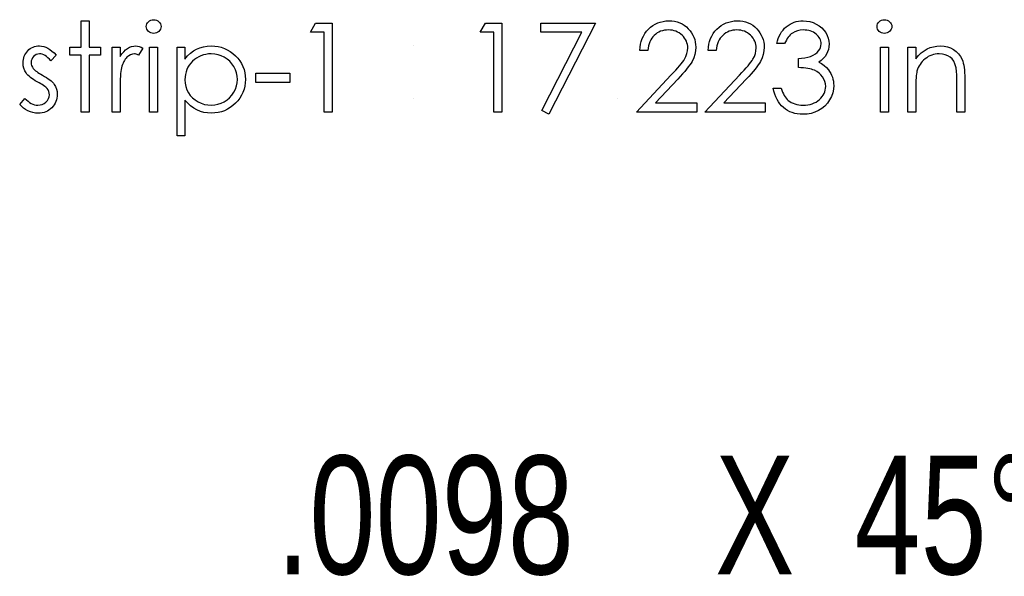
# Model space of a CAD drawing. Header units: inches. Extents: x 0.1 to 87.3, y 0.1 to 33.9.
# Tile 156 of 161: x 37.1 to 38.2, y 23.4 to 24. Entities that reach past the tile are written whole.
import ezdxf

# ---------------------------------------------------------------- set-up
doc = ezdxf.new("R2010")
doc.units = ezdxf.units.IN
doc.header["$MEASUREMENT"] = 0
doc.layers.add('DIMENSIONS', color=171, linetype='Continuous')
doc.styles.add('SLDTEXTSTYLE0', font='TXT', dxfattribs={"width": 0.75})

# ---------------------------------------------------------------- blocks, each defined once
blk = doc.blocks.new('SW_CHAMFER_DIMENSION_0')
at = {"layer": 'DIMENSIONS', "color": 0, "char_height": 0.125, "attachment_point": 1, "style": 'SLDTEXTSTYLE0'}
for s, insert in [('45°', (0.6095, 0.1611)), ('.0098', (0, 0.1611)), ('X', (0.4625, 0.1611))]:
    blk.add_mtext(s, dxfattribs=dict(at, insert=insert))

msp = doc.modelspace()

# ---------------------------------------------------------------- linework, layer by layer
at = {"color": 7, "linetype": 'Continuous', "flags": 128}
for points in [[(37.20253, 23.985772), (37.210944, 23.985772), (37.210944, 23.985772), (37.210944, 23.958128), (37.210944, 23.958128), (37.222964, 23.958128), (37.222964, 23.958128), (37.222964, 23.949715), (37.222964, 23.949715), (37.210944, 23.949715), (37.210944, 23.949715), (37.210944, 23.889619), (37.210944, 23.889619), (37.202531, 23.889619), (37.202531, 23.889619), (37.202531, 23.949715), (37.202531, 23.949715), (37.190512, 23.949715), (37.190512, 23.949715), (37.190512, 23.958128), (37.190512, 23.958128), (37.202531, 23.958128), (37.202531, 23.958128), (37.202531, 23.985772)], [(37.278814, 23.986974), (37.280374, 23.986843), (37.28182, 23.986448), (37.283154, 23.985772), (37.284356, 23.984852), (37.28537, 23.983744), (37.286083, 23.982505), (37.286515, 23.981171), (37.286666, 23.979725), (37.286666, 23.979725), (37.286515, 23.978317), (37.286083, 23.977002), (37.28537, 23.975781), (37.284356, 23.974673), (37.283154, 23.973753), (37.28182, 23.973077), (37.280374, 23.972683), (37.278816, 23.972551), (37.278816, 23.972551), (37.277276, 23.972683), (37.275867, 23.973077), (37.274534, 23.973753), (37.273332, 23.974673), (37.272336, 23.975781), (37.271623, 23.977002), (37.271191, 23.978317), (37.271041, 23.979725), (37.271041, 23.979725), (37.271191, 23.981171), (37.271623, 23.982505), (37.272336, 23.983744), (37.273332, 23.984852), (37.274534, 23.985772), (37.275867, 23.986448), (37.277276, 23.986843), (37.278816, 23.986974)], [(37.449617, 23.983369), (37.466954, 23.983369), (37.466954, 23.983369), (37.466954, 23.889619), (37.466954, 23.889619), (37.458541, 23.889619), (37.458541, 23.889619), (37.458541, 23.973753), (37.458541, 23.973753), (37.444118, 23.973753), (37.444118, 23.973753), (37.44962, 23.983369)], [(37.628705, 23.983369), (37.646041, 23.983369), (37.646041, 23.983369), (37.646041, 23.889619), (37.646041, 23.889619), (37.637627, 23.889619), (37.637627, 23.889619), (37.637627, 23.973753), (37.637627, 23.973753), (37.623204, 23.973753), (37.623204, 23.973753), (37.628707, 23.983369)], [(37.686904, 23.983369), (37.744598, 23.983369), (37.744598, 23.983369), (37.695319, 23.887215), (37.695319, 23.887215), (37.688052, 23.891215), (37.688052, 23.891215), (37.730363, 23.973753), (37.730363, 23.973753), (37.686906, 23.973753), (37.686906, 23.973753), (37.686906, 23.983369)], [(37.799885, 23.954522), (37.791473, 23.954522), (37.791473, 23.954522), (37.791699, 23.957865), (37.792187, 23.961058), (37.792919, 23.964081), (37.793933, 23.966974), (37.795192, 23.969697), (37.796713, 23.972288), (37.798497, 23.974711), (37.800544, 23.976983), (37.802779, 23.979049), (37.805164, 23.980833), (37.807662, 23.982336), (37.810272, 23.983575), (37.813033, 23.984533), (37.815906, 23.985228), (37.818911, 23.985641), (37.822047, 23.985772), (37.822047, 23.985772), (37.825127, 23.985641), (37.828076, 23.985247), (37.830855, 23.984608), (37.833503, 23.983707), (37.835982, 23.982523), (37.838311, 23.981096), (37.840508, 23.979425), (37.842536, 23.977472), (37.844377, 23.975349), (37.845954, 23.973133), (37.847306, 23.970823), (37.848414, 23.968438), (37.849259, 23.965941), (37.849879, 23.963349), (37.850236, 23.960682), (37.850368, 23.957903), (37.850368, 23.957903), (37.850123, 23.953997), (37.849391, 23.950222), (37.848189, 23.946578), (37.84648, 23.943048), (37.845391, 23.941245), (37.844076, 23.939273), (37.842536, 23.937151), (37.840771, 23.934897), (37.838761, 23.932456), (37.836545, 23.929883), (37.834085, 23.92716), (37.8314, 23.924268), (37.8314, 23.924268), (37.807943, 23.899234), (37.807943, 23.899234), (37.851569, 23.899234), (37.851569, 23.899234), (37.851569, 23.889619), (37.851569, 23.889619), (37.787868, 23.889619), (37.787868, 23.889619), (37.824226, 23.928418), (37.824226, 23.928418), (37.826874, 23.931198), (37.829278, 23.933789), (37.831437, 23.936193), (37.833353, 23.938409), (37.835024, 23.940456), (37.83647, 23.942297), (37.837653, 23.943968), (37.838611, 23.945452), (37.840076, 23.948269), (37.841128, 23.951161), (37.841747, 23.954109), (37.841954, 23.957152), (37.841954, 23.957152), (37.84186, 23.959067), (37.841578, 23.960908), (37.841128, 23.962673), (37.840489, 23.964382), (37.839644, 23.966035), (37.83863, 23.967593), (37.837447, 23.969096), (37.836057, 23.970542), (37.834536, 23.971856), (37.83294, 23.973002), (37.831268, 23.97396), (37.829503, 23.974748), (37.827644, 23.975368), (37.825728, 23.9758), (37.823719, 23.976063), (37.821615, 23.976157), (37.821615, 23.976157), (37.819418, 23.976063), (37.817315, 23.9758), (37.815305, 23.975349), (37.81339, 23.97473), (37.811568, 23.973941), (37.80984, 23.972964), (37.808206, 23.9718), (37.806666, 23.970467), (37.805258, 23.968983), (37.804018, 23.967349), (37.802929, 23.965565), (37.80199, 23.963649), (37.80122, 23.961584), (37.800619, 23.959368), (37.800168, 23.95702), (37.799887, 23.954522)], [(37.872002, 23.954522), (37.863589, 23.954522), (37.863589, 23.954522), (37.863814, 23.957865), (37.864302, 23.961058), (37.865035, 23.964081), (37.866049, 23.966974), (37.867307, 23.969697), (37.868828, 23.972288), (37.870612, 23.974711), (37.872659, 23.976983), (37.874894, 23.979049), (37.877279, 23.980833), (37.879777, 23.982336), (37.882387, 23.983575), (37.885148, 23.984533), (37.888022, 23.985228), (37.891026, 23.985641), (37.894163, 23.985772), (37.894163, 23.985772), (37.897243, 23.985641), (37.900191, 23.985247), (37.90297, 23.984608), (37.905618, 23.983707), (37.908097, 23.982523), (37.910426, 23.981096), (37.912623, 23.979425), (37.914652, 23.977472), (37.916492, 23.975349), (37.91807, 23.973133), (37.919422, 23.970823), (37.92053, 23.968438), (37.921375, 23.965941), (37.921995, 23.963349), (37.922351, 23.960682), (37.922483, 23.957903), (37.922483, 23.957903), (37.922239, 23.953997), (37.921506, 23.950222), (37.920304, 23.946578), (37.918595, 23.943048), (37.917506, 23.941245), (37.916192, 23.939273), (37.914652, 23.937151), (37.912886, 23.934897), (37.910877, 23.932456), (37.908661, 23.929883), (37.906201, 23.92716), (37.903515, 23.924268), (37.903515, 23.924268), (37.880059, 23.899234), (37.880059, 23.899234), (37.923685, 23.899234), (37.923685, 23.899234), (37.923685, 23.889619), (37.923685, 23.889619), (37.859983, 23.889619), (37.859983, 23.889619), (37.896341, 23.928418), (37.896341, 23.928418), (37.898989, 23.931198), (37.901393, 23.933789), (37.903553, 23.936193), (37.905468, 23.938409), (37.90714, 23.940456), (37.908586, 23.942297), (37.909769, 23.943968), (37.910727, 23.945452), (37.912191, 23.948269), (37.913243, 23.951161), (37.913863, 23.954109), (37.914069, 23.957152), (37.914069, 23.957152), (37.913976, 23.959067), (37.913694, 23.960908), (37.913243, 23.962673), (37.912605, 23.964382), (37.911759, 23.966035), (37.910745, 23.967593), (37.909562, 23.969096), (37.908173, 23.970542), (37.906651, 23.971856), (37.905055, 23.973002), (37.903384, 23.97396), (37.901618, 23.974748), (37.899759, 23.975368), (37.897843, 23.9758), (37.895834, 23.976063), (37.893731, 23.976157), (37.893731, 23.976157), (37.891533, 23.976063), (37.88943, 23.9758), (37.887421, 23.975349), (37.885505, 23.97473), (37.883683, 23.973941), (37.881956, 23.972964), (37.880322, 23.9718), (37.878782, 23.970467), (37.877373, 23.968983), (37.876134, 23.967349), (37.875044, 23.965565), (37.874105, 23.963649), (37.873336, 23.961584), (37.872735, 23.959368), (37.872284, 23.95702), (37.872002, 23.954522)], [(37.944115, 23.961734), (37.935704, 23.961734), (37.935704, 23.961734), (37.936436, 23.964551), (37.937338, 23.96718), (37.938371, 23.969659), (37.939573, 23.971969), (37.940906, 23.97411), (37.942409, 23.976082), (37.944061, 23.977904), (37.945864, 23.979537), (37.94778, 23.981002), (37.949789, 23.982261), (37.951874, 23.983331), (37.954052, 23.984214), (37.956325, 23.98489), (37.958672, 23.985378), (37.961095, 23.985678), (37.963611, 23.985772), (37.963611, 23.985772), (37.967273, 23.985566), (37.970804, 23.984927), (37.974203, 23.983876), (37.97749, 23.982411), (37.980532, 23.980589), (37.983199, 23.978467), (37.985509, 23.976044), (37.987462, 23.97334), (37.989002, 23.970448), (37.99011, 23.967499), (37.990767, 23.964495), (37.990993, 23.961415), (37.990993, 23.961415), (37.990823, 23.958447), (37.990316, 23.955649), (37.989453, 23.953001), (37.988251, 23.950503), (37.986711, 23.948175), (37.984833, 23.945996), (37.982617, 23.943987), (37.980044, 23.942128), (37.980044, 23.942128), (37.982992, 23.940606), (37.985678, 23.938766), (37.988082, 23.936606), (37.990204, 23.934127), (37.990204, 23.934127), (37.991518, 23.932249), (37.992645, 23.930296), (37.993622, 23.928305), (37.99441, 23.92624), (37.995011, 23.924136), (37.995443, 23.921977), (37.995706, 23.919742), (37.9958, 23.917469), (37.9958, 23.917469), (37.995537, 23.913544), (37.99473, 23.909713), (37.993396, 23.905957), (37.991518, 23.902314), (37.98919, 23.898915), (37.986485, 23.895929), (37.983368, 23.893337), (37.979875, 23.891159), (37.976081, 23.889431), (37.972062, 23.88821), (37.967818, 23.887459), (37.963367, 23.887215), (37.963367, 23.887215), (37.960362, 23.887327), (37.95747, 23.887647), (37.954709, 23.88821), (37.95208, 23.88898), (37.949583, 23.889957), (37.947216, 23.891159), (37.944963, 23.892586), (37.94284, 23.894238), (37.940869, 23.896098), (37.939084, 23.898163), (37.937469, 23.900436), (37.936042, 23.902915), (37.934784, 23.905582), (37.933713, 23.908474), (37.932812, 23.911554), (37.932098, 23.914859), (37.932098, 23.914859), (37.940512, 23.914859), (37.940512, 23.914859), (37.941188, 23.912699), (37.94192, 23.91069), (37.942747, 23.908831), (37.943629, 23.90714), (37.944568, 23.9056), (37.945601, 23.904211), (37.94669, 23.902971), (37.947855, 23.901901), (37.947855, 23.901901), (37.949451, 23.900718), (37.951141, 23.899685), (37.952944, 23.898802), (37.954841, 23.898107), (37.95685, 23.897544), (37.958973, 23.897149), (37.961189, 23.896905), (37.963517, 23.89683), (37.963517, 23.89683), (37.966147, 23.896924), (37.968644, 23.897206), (37.971011, 23.897656), (37.973245, 23.898314), (37.97533, 23.89914), (37.977302, 23.900173), (37.979124, 23.901375), (37.980833, 23.902765), (37.982372, 23.904286), (37.983706, 23.905863), (37.984833, 23.907497), (37.985753, 23.909206), (37.986467, 23.910971), (37.986974, 23.912812), (37.987293, 23.914709), (37.987387, 23.916662), (37.987387, 23.916662), (37.98718, 23.919272), (37.986579, 23.921808), (37.985565, 23.924249), (37.984138, 23.926596), (37.982372, 23.928775), (37.980344, 23.930672), (37.978015, 23.932268), (37.975424, 23.933583), (37.973978, 23.934146), (37.972325, 23.934653), (37.970503, 23.935085), (37.968475, 23.935479), (37.966278, 23.935817), (37.963893, 23.936099), (37.961301, 23.936325), (37.958541, 23.936494), (37.958541, 23.936494), (37.958541, 23.946109), (37.958541, 23.946109), (37.962015, 23.94624), (37.96532, 23.946672), (37.968475, 23.947348), (37.971461, 23.948325), (37.974184, 23.949508), (37.976494, 23.950841), (37.97841, 23.952325), (37.979931, 23.953959), (37.981095, 23.955724), (37.981922, 23.957546), (37.98241, 23.959462), (37.982579, 23.961452), (37.982579, 23.961452), (37.982504, 23.962917), (37.982241, 23.964344), (37.981828, 23.965697), (37.981246, 23.96703), (37.980494, 23.968288), (37.979574, 23.969509), (37.978485, 23.970673), (37.977227, 23.971781), (37.975856, 23.972814), (37.974391, 23.973697), (37.972832, 23.974448), (37.97118, 23.975068), (37.969452, 23.975537), (37.96763, 23.975875), (37.965715, 23.976082), (37.963724, 23.976157), (37.963724, 23.976157), (37.960531, 23.97595), (37.957545, 23.975331), (37.954803, 23.974317), (37.952268, 23.97287), (37.951085, 23.971969), (37.949958, 23.970936), (37.948869, 23.969772), (37.947836, 23.968438), (37.946822, 23.966974), (37.945883, 23.965377), (37.944981, 23.963631), (37.944118, 23.961734)], [(38.049246, 23.986974), (38.050807, 23.986843), (38.052253, 23.986448), (38.053586, 23.985772), (38.054788, 23.984852), (38.055802, 23.983744), (38.056516, 23.982505), (38.056948, 23.981171), (38.057098, 23.979725), (38.057098, 23.979725), (38.056948, 23.978317), (38.056516, 23.977002), (38.055802, 23.975781), (38.054788, 23.974673), (38.053586, 23.973753), (38.052253, 23.973077), (38.050807, 23.972683), (38.049248, 23.972551), (38.049248, 23.972551), (38.047708, 23.972683), (38.0463, 23.973077), (38.044966, 23.973753), (38.043764, 23.974673), (38.042769, 23.975781), (38.042055, 23.977002), (38.041624, 23.978317), (38.041473, 23.979725), (38.041473, 23.979725), (38.041624, 23.981171), (38.042055, 23.982505), (38.042769, 23.983744), (38.043764, 23.984852), (38.044966, 23.985772), (38.0463, 23.986448), (38.047708, 23.986843), (38.049248, 23.986974)], [(37.176088, 23.949583), (37.17038, 23.943705), (37.17038, 23.943705), (37.168877, 23.945395), (37.167375, 23.94686), (37.165872, 23.9481), (37.164407, 23.949114), (37.162924, 23.949902), (37.161459, 23.950466), (37.159994, 23.950804), (37.158548, 23.950917), (37.158548, 23.950917), (37.156783, 23.950748), (37.155149, 23.950222), (37.153628, 23.949358), (37.152257, 23.948137), (37.151111, 23.946691), (37.150304, 23.945151), (37.149815, 23.94348), (37.149646, 23.941696), (37.149646, 23.941696), (37.149797, 23.940081), (37.150229, 23.938522), (37.150961, 23.936982), (37.151975, 23.935479), (37.151975, 23.935479), (37.152632, 23.934709), (37.153459, 23.933921), (37.154435, 23.933076), (37.155581, 23.932212), (37.156895, 23.93131), (37.15836, 23.93039), (37.159975, 23.929413), (37.161759, 23.928418), (37.161759, 23.928418), (37.163938, 23.927179), (37.165929, 23.925958), (37.16775, 23.924737), (37.169384, 23.923535), (37.17083, 23.922333), (37.172107, 23.92115), (37.173197, 23.919967), (37.174098, 23.918803), (37.174098, 23.918803), (37.175488, 23.91638), (37.176502, 23.913807), (37.177084, 23.911084), (37.177291, 23.908211), (37.177291, 23.908211), (37.177197, 23.906183), (37.176934, 23.904229), (37.176483, 23.902351), (37.175863, 23.900567), (37.175037, 23.89884), (37.17406, 23.897206), (37.172896, 23.895647), (37.171544, 23.894163), (37.17006, 23.892811), (37.168502, 23.891647), (37.166849, 23.89067), (37.165102, 23.889863), (37.163262, 23.889224), (37.161328, 23.888773), (37.159318, 23.888511), (37.157215, 23.888417), (37.157215, 23.888417), (37.154379, 23.888567), (37.151618, 23.889036), (37.148914, 23.889806), (37.146266, 23.890877), (37.143768, 23.892229), (37.141496, 23.893825), (37.139449, 23.895647), (37.137627, 23.897694), (37.137627, 23.897694), (37.143205, 23.904042), (37.143205, 23.904042), (37.14482, 23.902351), (37.146454, 23.900887), (37.148125, 23.899647), (37.149797, 23.898633), (37.151506, 23.897844), (37.153252, 23.897281), (37.154999, 23.896943), (37.156783, 23.89683), (37.156783, 23.89683), (37.159205, 23.897037), (37.16144, 23.897656), (37.163487, 23.898671), (37.165346, 23.900117), (37.166886, 23.901826), (37.167994, 23.903704), (37.168652, 23.905694), (37.168877, 23.907854), (37.168877, 23.907854), (37.168727, 23.909638), (37.168295, 23.911328), (37.167581, 23.912906), (37.166567, 23.914389), (37.166567, 23.914389), (37.16591, 23.915103), (37.165065, 23.915873), (37.164032, 23.916699), (37.16283, 23.917563), (37.16144, 23.918465), (37.159863, 23.919404), (37.158116, 23.920399), (37.156182, 23.921451), (37.156182, 23.921451), (37.154097, 23.922634), (37.152182, 23.923817), (37.150454, 23.925), (37.148876, 23.926165), (37.147487, 23.927329), (37.146285, 23.928493), (37.145233, 23.929658), (37.144369, 23.930803), (37.144369, 23.930803), (37.142998, 23.933188), (37.142022, 23.935761), (37.141421, 23.938465), (37.141233, 23.941358), (37.141233, 23.941358), (37.141308, 23.943254), (37.141533, 23.945057), (37.141928, 23.946785), (37.142454, 23.948438), (37.143148, 23.949996), (37.143994, 23.95148), (37.144989, 23.952889), (37.146134, 23.954203), (37.147412, 23.955405), (37.148764, 23.956438), (37.150191, 23.957321), (37.151693, 23.958053), (37.15329, 23.958616), (37.154961, 23.959011), (37.156708, 23.959255), (37.158548, 23.95933), (37.158548, 23.95933), (37.160727, 23.95918), (37.162905, 23.958729), (37.165102, 23.957959), (37.1673, 23.956889), (37.169478, 23.955518), (37.171675, 23.953846), (37.173891, 23.951874), (37.176089, 23.949583)], [(37.23498, 23.958128), (37.243396, 23.958128), (37.243396, 23.958128), (37.243396, 23.948043), (37.243396, 23.948043), (37.245312, 23.950823), (37.247284, 23.953189), (37.249293, 23.955123), (37.251359, 23.956663), (37.253481, 23.957828), (37.25566, 23.958673), (37.257857, 23.959161), (37.260111, 23.95933), (37.260111, 23.95933), (37.261857, 23.95918), (37.26366, 23.958748), (37.265519, 23.958015), (37.267435, 23.956983), (37.267435, 23.956983), (37.262815, 23.949696), (37.262815, 23.949696), (37.261594, 23.950222), (37.260467, 23.950616), (37.259435, 23.950841), (37.258514, 23.950917), (37.258514, 23.950917), (37.256505, 23.950691), (37.254514, 23.950015), (37.25258, 23.948888), (37.250664, 23.947311), (37.249744, 23.946353), (37.24888, 23.945264), (37.248091, 23.944062), (37.24734, 23.942729), (37.246645, 23.941264), (37.246007, 23.939686), (37.245425, 23.937977), (37.244899, 23.936155), (37.244899, 23.936155), (37.244542, 23.934522), (37.244241, 23.932512), (37.243979, 23.930127), (37.243772, 23.927366), (37.243603, 23.924249), (37.24349, 23.920756), (37.243415, 23.916887), (37.243396, 23.912643), (37.243396, 23.912643), (37.243396, 23.889619), (37.243396, 23.889619), (37.234983, 23.889619), (37.234983, 23.889619), (37.234983, 23.958128)], [(37.303489, 23.958128), (37.311906, 23.958128), (37.311906, 23.958128), (37.311906, 23.945452), (37.311906, 23.945452), (37.314667, 23.948832), (37.317615, 23.951705), (37.32077, 23.954109), (37.324132, 23.956006), (37.3277, 23.957452), (37.331456, 23.958504), (37.335419, 23.959123), (37.339588, 23.95933), (37.339588, 23.95933), (37.343231, 23.959161), (37.346762, 23.958692), (37.350142, 23.957884), (37.353391, 23.956738), (37.356509, 23.955292), (37.359476, 23.953508), (37.36233, 23.951405), (37.365035, 23.948982), (37.367514, 23.946334), (37.369655, 23.943536), (37.371476, 23.940625), (37.37296, 23.937583), (37.374124, 23.93439), (37.374951, 23.931085), (37.375439, 23.927629), (37.375608, 23.924061), (37.375608, 23.924061), (37.375439, 23.920418), (37.374951, 23.916906), (37.374143, 23.913544), (37.372997, 23.910314), (37.371514, 23.907215), (37.369711, 23.904267), (37.367589, 23.901469), (37.365129, 23.898802), (37.362443, 23.896361), (37.359626, 23.894257), (37.356659, 23.892473), (37.353579, 23.891008), (37.350349, 23.889881), (37.346987, 23.889074), (37.343475, 23.888586), (37.339851, 23.888417), (37.339851, 23.888417), (37.335775, 23.888623), (37.33185, 23.88928), (37.328113, 23.890332), (37.324526, 23.891835), (37.321127, 23.89375), (37.317878, 23.896098), (37.314817, 23.898858), (37.311906, 23.902032), (37.311906, 23.902032), (37.311906, 23.864378), (37.311906, 23.864378), (37.303493, 23.864378), (37.303493, 23.864378), (37.303493, 23.958128)], [(38.073924, 23.958128), (38.082339, 23.958128), (38.082339, 23.958128), (38.082339, 23.945771), (38.082339, 23.945771), (38.085099, 23.949076), (38.087991, 23.951912), (38.091034, 23.954241), (38.094226, 23.9561), (38.097551, 23.957508), (38.101025, 23.958523), (38.104649, 23.959123), (38.108405, 23.95933), (38.108405, 23.95933), (38.112199, 23.959086), (38.115767, 23.958372), (38.11911, 23.957152), (38.122227, 23.955461), (38.125044, 23.953358), (38.127486, 23.950917), (38.129514, 23.948137), (38.131148, 23.94502), (38.131824, 23.943273), (38.132406, 23.941282), (38.132895, 23.939085), (38.133308, 23.936644), (38.133608, 23.933977), (38.133834, 23.931085), (38.133984, 23.927949), (38.134021, 23.924606), (38.134021, 23.924606), (38.134021, 23.889619), (38.134021, 23.889619), (38.125608, 23.889619), (38.125608, 23.889619), (38.125608, 23.921845), (38.125608, 23.921845), (38.125589, 23.924643), (38.125552, 23.927197), (38.125476, 23.929507), (38.125364, 23.931592), (38.125214, 23.933414), (38.125044, 23.934991), (38.124838, 23.936343), (38.124613, 23.937433), (38.124613, 23.937433), (38.123655, 23.940588), (38.122321, 23.943329), (38.120631, 23.945639), (38.118584, 23.947536), (38.11618, 23.94902), (38.113438, 23.950072), (38.110358, 23.95071), (38.106941, 23.950917), (38.106941, 23.950917), (38.104912, 23.950841), (38.10294, 23.950597), (38.101006, 23.950184), (38.099147, 23.949621), (38.097325, 23.94887), (38.09556, 23.947987), (38.093851, 23.946916), (38.092198, 23.945696), (38.090639, 23.944344), (38.089231, 23.942935), (38.087954, 23.941433), (38.086808, 23.939855), (38.085813, 23.938203), (38.084949, 23.936475), (38.084217, 23.934653), (38.083634, 23.932775), (38.083634, 23.932775), (38.083334, 23.931385), (38.083071, 23.929733), (38.082846, 23.927836), (38.082658, 23.925657), (38.082526, 23.923235), (38.082414, 23.920549), (38.082357, 23.917601), (38.082339, 23.914389), (38.082339, 23.914389), (38.082339, 23.889619), (38.082339, 23.889619), (38.073925, 23.889619), (38.073925, 23.889619), (38.073925, 23.958128)], [(37.274643, 23.958128), (37.28306, 23.958128), (37.28306, 23.958128), (37.28306, 23.889619), (37.28306, 23.889619), (37.274646, 23.889619), (37.274646, 23.889619), (37.274646, 23.958128)], [(37.339509, 23.950917), (37.336658, 23.950804), (37.333916, 23.950428), (37.331287, 23.949827), (37.32877, 23.948963), (37.326367, 23.947874), (37.324094, 23.946541), (37.321916, 23.944945), (37.319869, 23.943123), (37.318009, 23.941113), (37.316394, 23.938991), (37.315023, 23.936738), (37.313897, 23.934371), (37.313033, 23.931892), (37.312413, 23.929282), (37.312037, 23.926559), (37.311906, 23.923723), (37.311906, 23.923723), (37.312131, 23.920005), (37.312789, 23.916493), (37.313897, 23.91315), (37.315455, 23.910014), (37.317427, 23.90714), (37.319794, 23.904567), (37.322535, 23.902314), (37.325653, 23.90038), (37.329015, 23.898821), (37.33247, 23.897713), (37.336001, 23.897055), (37.339644, 23.89683), (37.339644, 23.89683), (37.343212, 23.897055), (37.346668, 23.897732), (37.350029, 23.89884), (37.35326, 23.900417), (37.356283, 23.902389), (37.358988, 23.904718), (37.361354, 23.907403), (37.363401, 23.910446), (37.365054, 23.913713), (37.366255, 23.917056), (37.36695, 23.920474), (37.367194, 23.923967), (37.367194, 23.923967), (37.366969, 23.927479), (37.366255, 23.930897), (37.365091, 23.93424), (37.363438, 23.93747), (37.36141, 23.940494), (37.359044, 23.943142), (37.356358, 23.945452), (37.353354, 23.947386), (37.350105, 23.948926), (37.346724, 23.950034), (37.343194, 23.950691), (37.339513, 23.950917)], [(38.045078, 23.958128), (38.053493, 23.958128), (38.053493, 23.958128), (38.053493, 23.889619), (38.053493, 23.889619), (38.045079, 23.889619), (38.045079, 23.889619), (38.045079, 23.958128)], [(37.386423, 23.930484), (37.422483, 23.930484), (37.422483, 23.930484), (37.422483, 23.920869), (37.422483, 23.920869), (37.386425, 23.920869), (37.386425, 23.920869), (37.386425, 23.930484)]]:
    msp.add_lwpolyline(points, dxfattribs=at)
at = {"color": 7, "linetype": 'Continuous'}
for centre, start, end in [((37.55289, 23.951518), 89.990892, 90.009108), ((37.55289, 23.896229), 89.990892, 90.009108), ((37.768034, 23.896229), 89.987973, 90.012027)]:
    msp.add_arc(centre, 0.007813, start, end, dxfattribs=at)

# ---------------------------------------------------------------- block references
at = {"layer": 'DIMENSIONS'}
msp.add_blockref('SW_CHAMFER_DIMENSION_0', (37.408225, 23.366114), dxfattribs=at)

doc.saveas('drawing.dxf')
